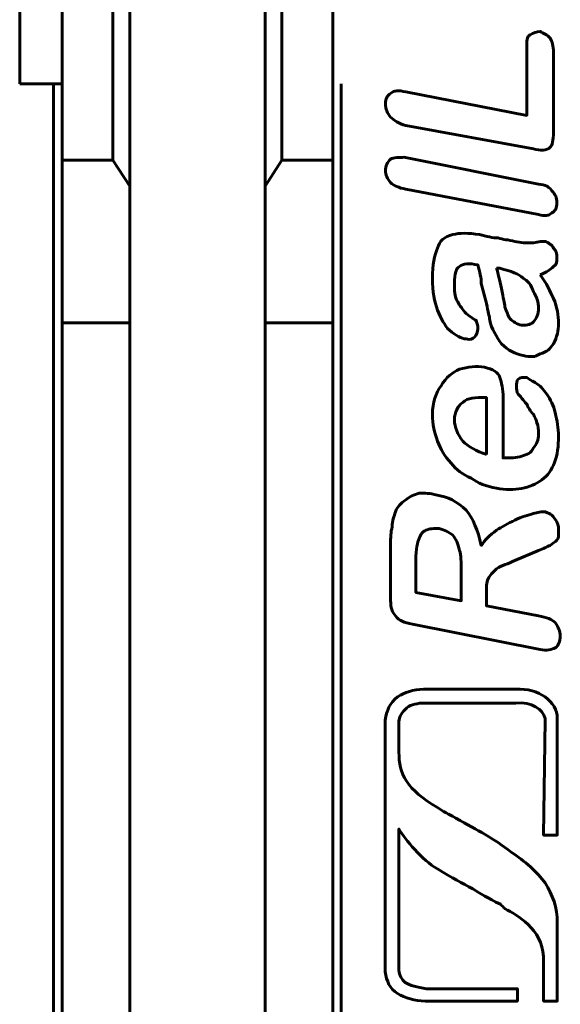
# Model space of a CAD drawing. Header units: millimetres. Extents: x -13 to 39, y -19 to 89.
# Tile 11 of 16: x 14.24 to 20.63, y 36.35 to 48. Entities that reach past the tile are written whole.
import ezdxf

# ---------------------------------------------------------------- set-up
doc = ezdxf.new("R2010")
doc.units = ezdxf.units.MM
doc.linetypes.add('K5LT_BASIC', pattern=[0])

msp = doc.modelspace()

# ---------------------------------------------------------------- linework, layer by layer
at = {"color": 150, "linetype": 'K5LT_BASIC', "lineweight": 60, "true_color": 0x0080ff}
for p, q in [((15.339, 66.558), (15.339, 46.338)), ((17.339, 46.338), (17.339, 66.558)), ((15.539, 66.302), (15.539, 46.03)), ((17.139, 46.03), (17.139, 66.302)), ((14.239, 47.238), (14.239, 49.238)), ((14.739, 49.238), (14.739, 47.238)), ((17.939, 49.238), (17.939, 47.238)), ((14.739, 47.238), (14.239, 47.238)), ((14.639, 22.438), (14.639, 47.238)), ((14.739, 46.338), (14.739, 47.238)), ((17.939, 47.238), (17.939, 46.338)), ((18.039, 22.438), (18.039, 47.238)), ((15.339, 46.338), (14.739, 46.338)), ((14.739, 46.338), (14.739, 44.413)), ((15.539, 46.03), (15.339, 46.338)), ((17.139, 46.03), (17.339, 46.338)), ((17.339, 46.338), (17.939, 46.338)), ((17.939, 46.338), (17.939, 44.413)), ((15.539, 44.413), (15.539, 46.03)), ((17.139, 44.413), (17.139, 46.03)), ((14.739, 44.413), (15.539, 44.413)), ((14.739, 44.413), (14.739, 25.262)), ((15.539, 25.262), (15.539, 44.413)), ((17.139, 25.262), (17.139, 44.413)), ((17.939, 44.413), (17.139, 44.413)), ((17.939, 44.413), (17.939, 25.262))]:
    msp.add_line(p, q, dxfattribs=at)
for points, knots in [([(18.801, 47.144), (18.801, 47.144), (20.232, 46.866), (20.232, 46.866), (20.232, 47.681), (20.232, 47.681), (20.232, 47.74), (20.232, 47.8), (20.271, 47.82), (20.31, 47.839), (20.351, 47.86), (20.39, 47.86), (20.429, 47.839), (20.47, 47.82), (20.509, 47.78), (20.529, 47.74), (20.549, 47.681), (20.549, 47.621), (20.549, 47.621), (20.549, 46.668), (20.549, 46.668), (20.549, 46.568), (20.529, 46.508), (20.509, 46.489), (20.47, 46.449), (20.39, 46.449), (20.31, 46.469), (20.31, 46.469), (18.801, 46.746), (18.801, 46.746), (18.722, 46.767), (18.662, 46.806), (18.623, 46.847), (18.582, 46.886), (18.563, 46.945), (18.563, 47.065), (18.582, 47.104), (18.623, 47.124), (18.662, 47.164), (18.722, 47.164), (18.801, 47.144)], [0, 0, 0, 0, 0.071429, 0.071429, 0.142857, 0.142857, 0.142857, 0.214286, 0.214286, 0.214286, 0.285714, 0.285714, 0.285714, 0.357143, 0.357143, 0.357143, 0.428571, 0.428571, 0.428571, 0.5, 0.5, 0.5, 0.571429, 0.571429, 0.571429, 0.642857, 0.642857, 0.642857, 0.714286, 0.714286, 0.714286, 0.785714, 0.785714, 0.785714, 0.857143, 0.857143, 0.928571, 0.928571, 0.928571, 1, 1, 1, 1]), ([(20.37, 45.694), (20.37, 45.694), (18.801, 45.992), (18.801, 45.992), (18.722, 46.012), (18.662, 46.031), (18.623, 46.072), (18.582, 46.111), (18.563, 46.171), (18.563, 46.21), (18.563, 46.27), (18.582, 46.31), (18.623, 46.35), (18.662, 46.37), (18.722, 46.37), (18.781, 46.37), (18.781, 46.37), (20.37, 46.052), (20.37, 46.052), (20.45, 46.052), (20.509, 46.012), (20.529, 45.972), (20.569, 45.932), (20.589, 45.893), (20.589, 45.774), (20.569, 45.733), (20.529, 45.714), (20.489, 45.674), (20.45, 45.674), (20.37, 45.694)], [0, 0, 0, 0, 0.1, 0.1, 0.1, 0.2, 0.2, 0.2, 0.3, 0.3, 0.3, 0.4, 0.4, 0.4, 0.5, 0.5, 0.5, 0.6, 0.6, 0.6, 0.7, 0.7, 0.7, 0.8, 0.8, 0.9, 0.9, 0.9, 1, 1, 1, 1]), ([(20.39, 44.979), (20.47, 44.879), (20.509, 44.78), (20.549, 44.7), (20.589, 44.601), (20.608, 44.502), (20.608, 44.402), (20.608, 44.324), (20.589, 44.244), (20.549, 44.164), (20.509, 44.104), (20.47, 44.065), (20.39, 44.045), (20.33, 44.005), (20.271, 44.005), (20.191, 44.026), (20.092, 44.045), (20.012, 44.085), (19.934, 44.164), (19.874, 44.244), (19.814, 44.343), (19.794, 44.443), (19.794, 44.482), (19.774, 44.542), (19.755, 44.641), (19.735, 44.72), (19.714, 44.8), (19.695, 44.879), (19.695, 44.939), (19.675, 45.018), (19.655, 45.098), (19.556, 45.117), (19.476, 45.117), (19.437, 45.078), (19.397, 45.058), (19.377, 44.998), (19.377, 44.879), (19.377, 44.8), (19.377, 44.72), (19.416, 44.661), (19.437, 44.622), (19.476, 44.562), (19.516, 44.521), (19.576, 44.482), (19.615, 44.443), (19.636, 44.443), (19.636, 44.423), (19.655, 44.383), (19.655, 44.343), (19.655, 44.303), (19.636, 44.264), (19.615, 44.244), (19.595, 44.223), (19.556, 44.204), (19.516, 44.223), (19.457, 44.223), (19.397, 44.264), (19.317, 44.324), (19.258, 44.383), (19.219, 44.462), (19.178, 44.562), (19.139, 44.661), (19.118, 44.78), (19.118, 44.939), (19.118, 45.098), (19.139, 45.217), (19.178, 45.297), (19.198, 45.376), (19.258, 45.436), (19.357, 45.456), (19.437, 45.476), (19.536, 45.476), (19.675, 45.456), (19.755, 45.436), (19.833, 45.416), (19.893, 45.416), (19.953, 45.396), (20.012, 45.396), (20.092, 45.376), (20.152, 45.357), (20.232, 45.357), (20.31, 45.357), (20.37, 45.376), (20.429, 45.376), (20.45, 45.376), (20.489, 45.357), (20.529, 45.337), (20.549, 45.297), (20.589, 45.257), (20.589, 45.217), (20.589, 45.177), (20.589, 45.138), (20.589, 45.098), (20.549, 45.078), (20.509, 45.039), (20.47, 45.018), (20.39, 44.979)], [0, 0, 0, 0, 0.03125, 0.03125, 0.03125, 0.0625, 0.0625, 0.0625, 0.09375, 0.09375, 0.09375, 0.125, 0.125, 0.125, 0.15625, 0.15625, 0.15625, 0.1875, 0.1875, 0.1875, 0.21875, 0.21875, 0.21875, 0.25, 0.25, 0.25, 0.28125, 0.28125, 0.28125, 0.3125, 0.3125, 0.3125, 0.34375, 0.34375, 0.34375, 0.375, 0.375, 0.375, 0.40625, 0.40625, 0.40625, 0.4375, 0.4375, 0.4375, 0.46875, 0.46875, 0.46875, 0.5, 0.5, 0.5, 0.53125, 0.53125, 0.53125, 0.5625, 0.5625, 0.5625, 0.59375, 0.59375, 0.59375, 0.625, 0.625, 0.625, 0.65625, 0.65625, 0.65625, 0.6875, 0.6875, 0.6875, 0.71875, 0.71875, 0.71875, 0.75, 0.75, 0.75, 0.78125, 0.78125, 0.78125, 0.8125, 0.8125, 0.8125, 0.84375, 0.84375, 0.84375, 0.875, 0.875, 0.875, 0.90625, 0.90625, 0.90625, 0.9375, 0.9375, 0.9375, 0.96875, 0.96875, 0.96875, 1, 1, 1, 1]), ([(19.874, 45.058), (19.893, 44.998), (19.913, 44.92), (19.934, 44.819), (19.953, 44.7), (19.973, 44.641), (19.973, 44.601), (19.993, 44.542), (20.012, 44.502), (20.033, 44.462), (20.072, 44.423), (20.112, 44.402), (20.172, 44.383), (20.211, 44.383), (20.271, 44.383), (20.31, 44.423), (20.351, 44.462), (20.37, 44.521), (20.37, 44.581), (20.37, 44.661), (20.351, 44.72), (20.31, 44.78), (20.291, 44.86), (20.232, 44.92), (20.191, 44.939), (20.131, 44.998), (20.053, 45.018), (19.913, 45.058), (19.913, 45.058), (19.874, 45.058), (19.874, 45.058)], [0, 0, 0, 0, 0.1, 0.1, 0.1, 0.2, 0.2, 0.2, 0.3, 0.3, 0.3, 0.4, 0.4, 0.4, 0.5, 0.5, 0.5, 0.6, 0.6, 0.6, 0.7, 0.7, 0.7, 0.8, 0.8, 0.8, 0.9, 0.9, 0.9, 1, 1, 1, 1]), ([(19.953, 43.529), (19.953, 43.529), (19.953, 42.814), (19.953, 42.814), (20.033, 42.814), (20.112, 42.814), (20.172, 42.834), (20.232, 42.853), (20.291, 42.873), (20.31, 42.933), (20.351, 42.972), (20.37, 43.032), (20.37, 43.151), (20.37, 43.191), (20.351, 43.231), (20.351, 43.251), (20.33, 43.29), (20.31, 43.33), (20.271, 43.37), (20.251, 43.41), (20.232, 43.449), (20.211, 43.469), (20.172, 43.529), (20.131, 43.568), (20.112, 43.588), (20.112, 43.628), (20.112, 43.668), (20.112, 43.687), (20.112, 43.728), (20.131, 43.747), (20.152, 43.767), (20.191, 43.767), (20.232, 43.767), (20.251, 43.747), (20.291, 43.728), (20.33, 43.707), (20.39, 43.668), (20.429, 43.628), (20.47, 43.568), (20.509, 43.508), (20.549, 43.43), (20.569, 43.35), (20.589, 43.251), (20.608, 43.171), (20.608, 43.072), (20.608, 42.834), (20.549, 42.655), (20.41, 42.555), (20.271, 42.456), (20.092, 42.417), (19.874, 42.456), (19.755, 42.476), (19.655, 42.516), (19.576, 42.575), (19.476, 42.615), (19.397, 42.674), (19.338, 42.754), (19.258, 42.834), (19.219, 42.913), (19.178, 43.013), (19.139, 43.112), (19.118, 43.211), (19.118, 43.33), (19.118, 43.469), (19.159, 43.588), (19.219, 43.668), (19.278, 43.767), (19.357, 43.827), (19.437, 43.866), (19.536, 43.886), (19.636, 43.907), (19.833, 43.866), (19.893, 43.827), (19.934, 43.707), (19.953, 43.628), (19.953, 43.529)], [0, 0, 0, 0, 0.038462, 0.038462, 0.038462, 0.076923, 0.076923, 0.076923, 0.115385, 0.115385, 0.115385, 0.153846, 0.153846, 0.192308, 0.192308, 0.192308, 0.230769, 0.230769, 0.230769, 0.269231, 0.269231, 0.269231, 0.307692, 0.307692, 0.307692, 0.346154, 0.346154, 0.346154, 0.384615, 0.384615, 0.384615, 0.423077, 0.423077, 0.423077, 0.461538, 0.461538, 0.461538, 0.5, 0.5, 0.5, 0.538462, 0.538462, 0.538462, 0.576923, 0.576923, 0.576923, 0.615385, 0.615385, 0.615385, 0.653846, 0.653846, 0.653846, 0.692308, 0.692308, 0.692308, 0.730769, 0.730769, 0.730769, 0.769231, 0.769231, 0.769231, 0.807692, 0.807692, 0.807692, 0.846154, 0.846154, 0.846154, 0.884615, 0.884615, 0.884615, 0.923077, 0.923077, 0.961538, 0.961538, 1, 1, 1, 1]), ([(19.755, 42.853), (19.755, 42.853), (19.755, 43.529), (19.755, 43.529), (19.615, 43.529), (19.536, 43.529), (19.476, 43.469), (19.416, 43.43), (19.377, 43.35), (19.377, 43.27), (19.377, 43.171), (19.416, 43.091), (19.476, 43.013), (19.536, 42.953), (19.636, 42.893), (19.755, 42.853)], [0, 0, 0, 0, 0.2, 0.2, 0.2, 0.4, 0.4, 0.4, 0.6, 0.6, 0.6, 0.8, 0.8, 0.8, 1, 1, 1, 1]), ([(19.755, 41.205), (19.755, 41.205), (19.755, 41.065), (19.755, 41.065), (20.37, 40.946), (20.37, 40.946), (20.47, 40.926), (20.529, 40.907), (20.569, 40.866), (20.608, 40.807), (20.628, 40.767), (20.628, 40.648), (20.608, 40.589), (20.569, 40.568), (20.529, 40.549), (20.47, 40.529), (20.39, 40.549), (20.39, 40.549), (18.88, 40.847), (18.88, 40.847), (18.781, 40.866), (18.722, 40.887), (18.682, 40.946), (18.642, 40.986), (18.623, 41.045), (18.623, 41.125), (18.623, 41.125), (18.623, 41.78), (18.623, 41.78), (18.623, 41.879), (18.623, 41.939), (18.642, 41.999), (18.642, 42.078), (18.662, 42.118), (18.682, 42.177), (18.701, 42.237), (18.742, 42.277), (18.801, 42.317), (18.841, 42.357), (18.9, 42.376), (18.96, 42.397), (19.02, 42.397), (19.099, 42.397), (19.159, 42.376), (19.297, 42.357), (19.416, 42.296), (19.516, 42.198), (19.595, 42.099), (19.655, 41.959), (19.695, 41.78), (19.735, 41.84), (19.794, 41.9), (19.874, 41.959), (19.934, 41.999), (20.012, 42.039), (20.092, 42.078), (20.172, 42.118), (20.251, 42.138), (20.31, 42.158), (20.39, 42.177), (20.429, 42.177), (20.45, 42.177), (20.489, 42.158), (20.509, 42.158), (20.529, 42.138), (20.549, 42.118), (20.569, 42.078), (20.589, 42.058), (20.608, 42.019), (20.608, 41.979), (20.608, 41.939), (20.608, 41.9), (20.608, 41.86), (20.589, 41.84), (20.569, 41.82), (20.529, 41.801), (20.509, 41.78), (20.47, 41.76), (20.429, 41.741), (20.37, 41.721), (20.37, 41.721), (20.092, 41.602), (20.092, 41.602), (20.012, 41.562), (19.934, 41.542), (19.874, 41.503), (19.833, 41.462), (19.794, 41.423), (19.774, 41.384), (19.755, 41.343), (19.755, 41.283), (19.755, 41.205)], [0, 0, 0, 0, 0.032258, 0.032258, 0.064516, 0.064516, 0.064516, 0.096774, 0.096774, 0.096774, 0.129032, 0.129032, 0.16129, 0.16129, 0.16129, 0.193548, 0.193548, 0.193548, 0.225806, 0.225806, 0.225806, 0.258065, 0.258065, 0.258065, 0.290323, 0.290323, 0.290323, 0.322581, 0.322581, 0.322581, 0.354839, 0.354839, 0.354839, 0.387097, 0.387097, 0.387097, 0.419355, 0.419355, 0.419355, 0.451613, 0.451613, 0.451613, 0.483871, 0.483871, 0.483871, 0.516129, 0.516129, 0.516129, 0.548387, 0.548387, 0.548387, 0.580645, 0.580645, 0.580645, 0.612903, 0.612903, 0.612903, 0.645161, 0.645161, 0.645161, 0.677419, 0.677419, 0.677419, 0.709677, 0.709677, 0.709677, 0.741935, 0.741935, 0.741935, 0.774194, 0.774194, 0.774194, 0.806452, 0.806452, 0.806452, 0.83871, 0.83871, 0.83871, 0.870968, 0.870968, 0.870968, 0.903226, 0.903226, 0.903226, 0.935484, 0.935484, 0.935484, 0.967742, 0.967742, 0.967742, 1, 1, 1, 1]), ([(18.921, 41.602), (18.921, 41.602), (18.921, 41.224), (18.921, 41.224), (19.457, 41.125), (19.457, 41.125), (19.457, 41.482), (19.457, 41.482), (19.457, 41.581), (19.457, 41.661), (19.437, 41.721), (19.416, 41.801), (19.397, 41.86), (19.357, 41.9), (19.317, 41.939), (19.258, 41.959), (19.198, 41.979), (19.139, 41.979), (19.079, 41.979), (19.04, 41.959), (18.999, 41.939), (18.98, 41.92), (18.96, 41.86), (18.94, 41.82), (18.921, 41.741), (18.921, 41.602)], [0, 0, 0, 0, 0.111111, 0.111111, 0.222222, 0.222222, 0.333333, 0.333333, 0.333333, 0.444444, 0.444444, 0.444444, 0.555556, 0.555556, 0.555556, 0.666667, 0.666667, 0.666667, 0.777778, 0.777778, 0.777778, 0.888889, 0.888889, 0.888889, 1, 1, 1, 1]), ([(18.721, 38.425), (18.721, 37.672), (18.721, 36.753), (18.721, 36.753), (18.721, 36.698), (18.759, 36.644), (18.795, 36.608), (18.849, 36.572), (18.939, 36.553), (19.048, 36.535), (19.048, 36.535), (20.121, 36.535), (20.121, 36.535), (20.121, 36.39), (20.121, 36.39), (19.031, 36.39), (19.031, 36.39), (18.904, 36.39), (18.795, 36.426), (18.704, 36.48), (18.612, 36.535), (18.577, 36.626), (18.558, 36.735), (18.558, 36.735), (18.558, 36.753), (18.558, 36.753), (18.558, 39.387), (18.558, 39.387), (18.558, 39.714), (18.558, 39.714), (18.577, 39.823), (18.612, 39.915), (18.704, 39.987), (18.795, 40.041), (18.885, 40.078), (19.013, 40.078), (19.013, 40.078), (19.031, 40.078), (19.031, 40.078), (20.103, 40.078), (20.103, 40.078), (20.375, 40.096), (20.593, 39.932), (20.593, 39.733), (20.593, 39.733), (20.593, 39.714), (20.593, 39.714), (20.593, 38.352), (20.593, 38.352), (20.43, 38.352), (20.43, 38.352), (20.448, 39.714), (20.448, 39.714), (20.448, 39.733), (20.448, 39.733), (20.43, 39.842), (20.285, 39.932), (20.103, 39.915), (20.103, 39.915), (19.031, 39.915), (19.031, 39.915), (18.939, 39.915), (18.868, 39.896), (18.813, 39.86), (18.759, 39.806), (18.721, 39.751), (18.721, 39.697), (18.721, 39.697), (18.721, 39.714), (18.721, 39.714), (18.721, 39.387), (18.721, 39.387), (18.721, 39.368), (18.721, 39.333)], [0.8299716, 0.8299716, 0.8299716, 0.8299716, 0.8518519, 0.8518519, 0.8518519, 0.8888889, 0.8888889, 0.8888889, 0.9259259, 0.9259259, 0.9259259, 0.962963, 0.962963, 1, 1, 1.037037, 1.037037, 1.037037, 1.0740741, 1.0740741, 1.0740741, 1.1111111, 1.1111111, 1.1111111, 1.1481481, 1.1481481, 1.1851852, 1.1851852, 1.2222222, 1.2222222, 1.2222222, 1.2592593, 1.2592593, 1.2592593, 1.2962963, 1.2962963, 1.2962963, 1.3333333, 1.3333333, 1.3703704, 1.3703704, 1.3703704, 1.4074074, 1.4074074, 1.4074074, 1.4444444, 1.4444444, 1.4814815, 1.4814815, 1.5185185, 1.5185185, 1.5555556, 1.5555556, 1.5925926, 1.5925926, 1.5925926, 1.6296296, 1.6296296, 1.6296296, 1.6666667, 1.6666667, 1.6666667, 1.7037037, 1.7037037, 1.7037037, 1.7407407, 1.7407407, 1.7407407, 1.7777778, 1.7777778, 1.8148148, 1.8148148, 1.817982, 1.817982, 1.817982, 1.817982]), ([(18.721, 38.425), (18.721, 38.425), (18.721, 38.425), (18.721, 38.425), (18.795, 38.297), (18.994, 38.061), (19.176, 37.952), (19.358, 37.843), (19.467, 37.788), (19.593, 37.716), (19.685, 37.662), (19.776, 37.607), (19.92, 37.534), (19.939, 37.516), (19.958, 37.498), (19.975, 37.48), (20.121, 37.407), (20.411, 37.243), (20.43, 36.916), (20.43, 36.916), (20.43, 36.39), (20.43, 36.39), (20.593, 36.39), (20.593, 36.39), (20.593, 37.316), (20.593, 37.316), (20.593, 37.498), (20.539, 37.643), (20.448, 37.788), (20.356, 37.916), (20.212, 38.043), (20.048, 38.152), (19.83, 38.316), (19.667, 38.406), (19.394, 38.551), (19.34, 38.588), (19.285, 38.606), (19.176, 38.679), (18.994, 38.788), (18.885, 38.878), (18.813, 38.988), (18.74, 39.097), (18.721, 39.206), (18.721, 39.333), (18.721, 39.333), (18.721, 39.332), (18.721, 39.332)], [0.9999684, 0.9999684, 0.9999684, 0.9999684, 1, 1, 1, 1.0666667, 1.0666667, 1.0666667, 1.1333333, 1.1333333, 1.1333333, 1.2, 1.2, 1.2, 1.2666667, 1.2666667, 1.2666667, 1.3333333, 1.3333333, 1.3333333, 1.4, 1.4, 1.4666667, 1.4666667, 1.5333333, 1.5333333, 1.5333333, 1.6, 1.6, 1.6, 1.6666667, 1.6666667, 1.6666667, 1.7333333, 1.7333333, 1.7333333, 1.8, 1.8, 1.8, 1.8666667, 1.8666667, 1.8666667, 1.9333333, 1.9333333, 1.9333333, 1.9342936, 1.9342936, 1.9342936, 1.9342936])]:
    msp.add_open_spline(points, degree=3, knots=knots, dxfattribs=at)

doc.saveas('drawing.dxf')
